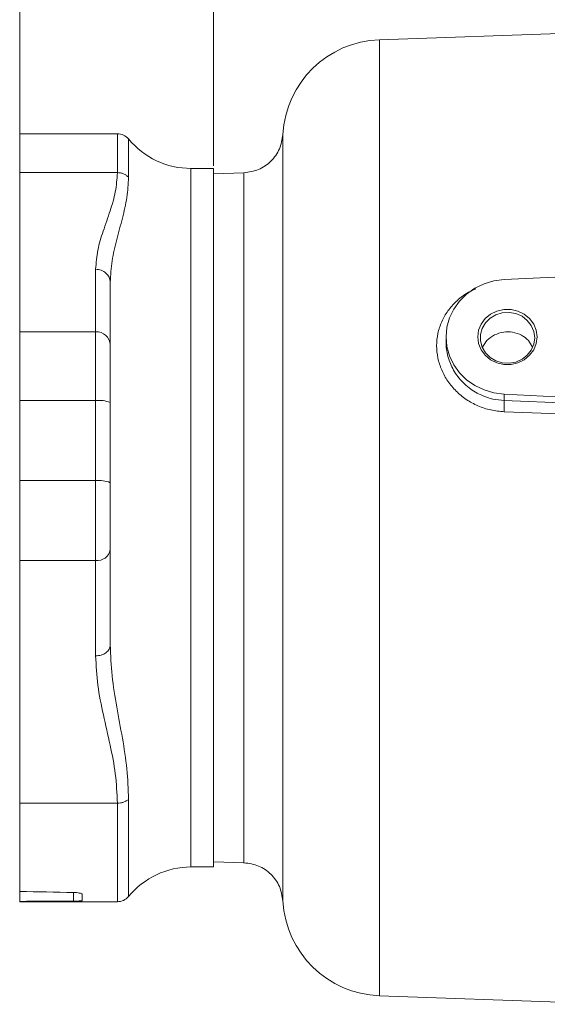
# Model space of a CAD drawing. Header units: inches. Extents: x 0.3 to 33.9, y 0.2 to 21.7.
# Tile 10 of 24: x 18.3 to 21.5, y 7.4 to 13.5. Entities that reach past the tile are written whole.
import ezdxf

# ---------------------------------------------------------------- set-up
doc = ezdxf.new("R2010")
doc.units = ezdxf.units.IN
doc.header["$MEASUREMENT"] = 0
doc.layers.add('SLD-0', color=7, linetype='Continuous', lineweight=15)
doc.styles.add('SLDTEXTSTYLE0', font='TXT', dxfattribs={"width": 0.75})
doc.dimstyles.new('SLDDIMSTYLE0', dxfattribs={"dimtxt": 0.25, "dimasz": 0.13, "dimexe": 0, "dimexo": 0.0625, "dimgap": 0.0625, "dimtad": 0, "dimtih": 1, "dimtoh": 1, "dimdec": 4, "dimrnd": 1e-09, "dimzin": 12, "dimdsep": 46, "dimtxsty": 'SLDTEXTSTYLE0', "dimsah": 1, "dimcen": 0.09, "dimadec": 0, "dimazin": 3, "dimtfac": 1, "dimtdec": 4, "dimtofl": 0, "dimtmove": 0, "dimatfit": 3, "dimfxl": 1, "dimfrac": 2, "dimtolj": 1, "dimtzin": 12, "dimarcsym": 0})

# ---------------------------------------------------------------- blocks, each defined once
blk = doc.blocks.new('*D20')
at = {"layer": 'SLD-0'}
for p, q in [((18.256, 12.6196), (18.256, 15.9238)), ((20.6609, 15.8356), (20.6101, 15.8356)), ((20.6101, 15.8356), (20.6101, 15.4387)), ((21.6191, 15.8356), (21.6699, 15.8356)), ((21.6699, 15.8356), (21.6699, 15.4387)), ((18.256, 15.7988), (20.5213, 15.7988)), ((24.024, 15.7988), (21.7586, 15.7988)), ((20.6101, 15.4387), (20.6609, 15.4387)), ((21.6699, 15.4387), (21.6191, 15.4387))]:
    blk.add_line(p, q, dxfattribs=at)
for points in [[(18.256, 15.7988), (18.386, 15.7788), (18.386, 15.8188)], [(24.024, 15.7988), (23.894, 15.8188), (23.894, 15.7788)]]:
    blk.add_solid(points, dxfattribs=at)
at = {"layer": 'SLD-0', "char_height": 0.25, "attachment_point": 1, "style": 'SLDTEXTSTYLE0'}
for s, insert in [('5.77', (20.7152, 16.2086, 0.0039)), ('146.5', (20.7244, 15.761, 0.0039))]:
    blk.add_mtext(s, dxfattribs=dict(at, insert=insert))
blk = doc.blocks.new('*D23')
at = {"layer": 'SLD-0'}
for p, q in [((19.456, 12.6125), (19.456, 14.6575)), ((24.024, 12.2217), (24.024, 14.6575)), ((21.2609, 14.5693), (21.2101, 14.5693)), ((21.2101, 14.5693), (21.2101, 14.1724)), ((22.2191, 14.5693), (22.2699, 14.5693)), ((22.2699, 14.5693), (22.2699, 14.1724)), ((19.456, 14.5325), (21.1213, 14.5325)), ((24.024, 14.5325), (22.3586, 14.5325)), ((21.2101, 14.1724), (21.2609, 14.1724)), ((22.2699, 14.1724), (22.2191, 14.1724))]:
    blk.add_line(p, q, dxfattribs=at)
for points in [[(19.456, 14.5325), (19.586, 14.5125), (19.586, 14.5525)], [(24.024, 14.5325), (23.894, 14.5525), (23.894, 14.5125)]]:
    blk.add_solid(points, dxfattribs=at)
at = {"layer": 'SLD-0', "char_height": 0.25, "attachment_point": 1, "style": 'SLDTEXTSTYLE0'}
for s, insert in [('4.57', (21.3152, 14.9423, -0.4389)), ('116.0', (21.3244, 14.4947, -0.4389))]:
    blk.add_mtext(s, dxfattribs=dict(at, insert=insert))

msp = doc.modelspace()

# ---------------------------------------------------------------- linework, layer by layer
at = {"color": 7, "linetype": 'Continuous', "lineweight": 15}
for p, q in [((24.02398, 13.51532), (20.48234, 13.39164)), ((18.86049, 12.81032), (18.25598, 12.81032)), ((18.25598, 12.81032), (18.25598, 12.56955)), ((18.25598, 12.56955), (18.86049, 12.56955)), ((18.25598, 12.56955), (18.25598, 11.58523)), ((19.45598, 12.59532), (19.31598, 12.59532)), ((19.45598, 8.27532), (19.45598, 12.59532)), ((19.64525, 12.5691), (19.45598, 12.56249)), ((24.02398, 12.04323), (21.25409, 11.9077)), ((18.72598, 11.97213), (18.72598, 11.58523)), ((18.81598, 11.89125), (18.81598, 11.50435)), ((18.25598, 11.58523), (18.72598, 11.58523)), ((18.25598, 11.58523), (18.25598, 11.15974)), ((18.72598, 11.58523), (18.72598, 11.15974)), ((20.89398, 11.55343), (20.89398, 11.52069)), ((18.72598, 11.15974), (18.25598, 11.15974)), ((18.25598, 11.15974), (18.25598, 10.66458)), ((18.72598, 11.15974), (18.72598, 10.66458)), ((18.81598, 11.14724), (18.81598, 10.65208)), ((21.25409, 11.19916), (23.45335, 11.09155)), ((21.25409, 11.19916), (21.25409, 11.1602)), ((21.25409, 11.1602), (22.44311, 11.11362)), ((21.25305, 11.09109), (22.44206, 11.04558)), ((18.72598, 10.66458), (18.25598, 10.66458)), ((18.25598, 10.66458), (18.25598, 10.17055)), ((18.72598, 10.66458), (18.72598, 10.17055)), ((18.81598, 10.23746), (18.81598, 9.64758)), ((18.72598, 10.17055), (18.25598, 10.17055)), ((18.25598, 10.17055), (18.25598, 8.66982)), ((18.72598, 9.58068), (18.72598, 10.17055)), ((18.86049, 8.66982), (18.25598, 8.66982)), ((18.25598, 8.66982), (18.25598, 8.12429)), ((19.45598, 8.30816), (19.64525, 8.30155)), ((19.31598, 8.27532), (19.45598, 8.27532)), ((18.25598, 8.12429), (18.25598, 8.06282)), ((18.64348, 8.10538), (18.64348, 8.06858)), ((18.25598, 8.06282), (18.25598, 8.06032)), ((18.25598, 8.06032), (18.86049, 8.06032)), ((20.48234, 7.479), (21.9971, 7.4261))]:
    msp.add_line(p, q, dxfattribs=at)
at = {"color": 8, "linetype": 'Continuous', "lineweight": 15}
for p, q in [((20.48234, 13.39164), (20.48234, 10.43532)), ((18.86049, 12.81032), (18.86049, 12.56955)), ((18.92997, 12.77752), (18.92997, 12.54008)), ((19.31598, 8.27532), (19.31598, 12.59532)), ((20.48234, 10.43532), (20.48234, 7.479)), ((18.86049, 8.66982), (18.86049, 8.06032)), ((18.92997, 8.6942), (18.92997, 8.09312)), ((18.58871, 8.06434), (18.58871, 8.11773))]:
    msp.add_line(p, q, dxfattribs=at)
at = {"color": 7, "linetype": 'Continuous', "lineweight": 15, "flags": 128}
for points in [[(21.25409, 11.9077), (21.19066, 11.89956), (21.12958, 11.88158), (21.07261, 11.85428), (21.02136, 11.81844), (20.97728, 11.77508), (20.94163, 11.72542), (20.91541, 11.67088), (20.89938, 11.613), (20.89398, 11.55343), (20.89938, 11.49386), (20.91541, 11.43598), (20.94163, 11.38144), (20.97728, 11.33178), (21.02136, 11.28841), (21.07261, 11.25258), (21.12958, 11.22528), (21.19066, 11.2073), (21.25409, 11.19916)], [(21.45758, 11.55343), (21.45225, 11.51241), (21.43655, 11.47377), (21.41141, 11.43977), (21.37828, 11.41237), (21.33909, 11.39316), (21.29611, 11.38327), (21.25185, 11.38327), (21.20888, 11.39316), (21.16969, 11.41237), (21.13656, 11.43977), (21.11141, 11.47377), (21.09572, 11.51241), (21.09038, 11.55343), (21.09572, 11.59445), (21.11141, 11.63309), (21.13656, 11.66709), (21.16969, 11.69449), (21.20888, 11.7137), (21.25185, 11.72359), (21.29611, 11.72359), (21.33909, 11.7137), (21.37828, 11.69449), (21.41141, 11.66709), (21.43655, 11.63309), (21.45225, 11.59445), (21.45758, 11.55343)], [(21.44258, 11.54805), (21.43728, 11.5872), (21.42173, 11.62388), (21.39689, 11.6558), (21.36432, 11.68095), (21.32608, 11.69775), (21.28457, 11.70514), (21.24239, 11.70267), (21.2022, 11.69048), (21.16651, 11.66933), (21.13758, 11.64057), (21.11722, 11.606), (21.10671, 11.56778), (21.10671, 11.52833), (21.11722, 11.49011), (21.13758, 11.45554), (21.16651, 11.42677), (21.2022, 11.40563), (21.24239, 11.39344), (21.28457, 11.39096), (21.32608, 11.39836), (21.36432, 11.41516), (21.39689, 11.44031), (21.42173, 11.47223), (21.43728, 11.50891), (21.44258, 11.54805)]]:
    msp.add_lwpolyline(points, dxfattribs=at)
at = {"color": 7, "linetype": 'Continuous', "lineweight": 15}
for centre, radius, start, end in [((20.50398, 12.77202), 0.62, 92, 176.926533), ((18.86049, 12.72032), 0.09, 39.463996, 90), ((19.31598, 13.09532), 0.5, 219.463996, 270), ((18.73031, 11.49953), 0.0858, 3.219611, 92.892976), ((18.74805, 10.98828), 0.17287, 66.859872, 97.333874), ((18.74805, 10.49312), 0.17287, 66.859996, 97.33375), ((18.73605, 10.251), 0.08107, 262.867319, 350.38464), ((19.31598, 7.77532), 0.5, 90, 140.536004), ((18.86049, 8.15032), 0.09, 270, 320.536004), ((20.50398, 8.09862), 0.62, 183.088666, 268)]:
    msp.add_arc(centre, radius, start, end, dxfattribs=at)
for major_axis, start_param, end_param in [((27.14636, -0.33218), 4.6200916, 4.6323953), ((27.14636, 0.33218), 4.6179715, 4.6302752)]:
    msp.add_ellipse((20.78662, 10.43532), major_axis=major_axis, ratio=0.0866287, start_param=start_param, end_param=end_param, dxfattribs=at)
for points, knots in [([(19.88488, 12.80538), (19.87988, 12.77471), (19.86987, 12.71335), (19.81397, 12.63671), (19.73628, 12.58225), (19.67474, 12.57342), (19.64397, 12.56901)], [0, 0, 0, 0, 0.2499928, 0.4999851, 0.7499922, 1, 1, 1, 1]), ([(18.86049, 12.56955), (18.85771, 12.52981), (18.85221, 12.45092), (18.81544, 12.3302), (18.77322, 12.21075), (18.73527, 12.09035), (18.72909, 12.01173), (18.72598, 11.97213)], [0, 0, 0, 0, 0.198407, 0.3938295, 0.6074398, 0.8022917, 1, 1, 1, 1]), ([(18.86049, 12.56955), (18.86711, 12.56918), (18.88034, 12.56842), (18.89918, 12.56233), (18.91638, 12.55314), (18.92544, 12.54443), (18.92997, 12.54008)], [0, 0, 0, 0, 0.2500006, 0.5000006, 0.7500014, 1, 1, 1, 1]), ([(18.92997, 12.54008), (18.9277, 12.49891), (18.92317, 12.4169), (18.89221, 12.28822), (18.85677, 12.15729), (18.82422, 12.02482), (18.8187, 11.93533), (18.81598, 11.89125)], [0, 0, 0, 0, 0.2033025, 0.4049644, 0.6071266, 0.8064592, 1, 1, 1, 1]), ([(18.72598, 11.97213), (18.73778, 11.97091), (18.76136, 11.96848), (18.79111, 11.94978), (18.81192, 11.92304), (18.81463, 11.90185), (18.81598, 11.89125)], [0, 0, 0, 0, 0.2499992, 0.4999993, 0.7499998, 1, 1, 1, 1]), ([(21.42835, 11.49106), (21.42113, 11.50479), (21.4056, 11.53434), (21.36182, 11.56663), (21.308, 11.58515), (21.24885, 11.58588), (21.19336, 11.5684), (21.14628, 11.53536), (21.1285, 11.50451), (21.1198, 11.48943)], [0, 0, 0, 0, 0.1260176, 0.2711651, 0.4206735, 0.562192, 0.7147262, 0.8605523, 1, 1, 1, 1]), ([(18.81598, 11.50435), (18.81598, 11.48545), (18.81598, 11.44706), (18.81598, 11.36061), (18.81598, 11.25935), (18.81598, 11.18423), (18.81598, 11.14724)], [0, 0, 0, 0, 0.2462313, 0.5, 0.7537687, 1, 1, 1, 1]), ([(21.25409, 11.1602), (21.25425, 11.15695), (21.25457, 11.15045), (21.25448, 11.13305), (21.25399, 11.11242), (21.25336, 11.0982), (21.25305, 11.09109)], [0, 0, 0, 0, 0.2500071, 0.4999962, 0.7500078, 1, 1, 1, 1]), ([(18.81598, 10.65208), (18.81598, 10.61436), (18.81598, 10.53777), (18.81598, 10.42448), (18.81598, 10.31983), (18.81598, 10.26464), (18.81598, 10.23746)], [0, 0, 0, 0, 0.2462312, 0.4999999, 0.7537688, 1, 1, 1, 1]), ([(18.81598, 9.64758), (18.81463, 9.63881), (18.81192, 9.62128), (18.79111, 9.59917), (18.76136, 9.5837), (18.73778, 9.58168), (18.72598, 9.58068)], [0, 0, 0, 0, 0.25000038, 0.50000093, 0.75000099, 1, 1, 1, 1]), ([(18.81598, 9.64758), (18.8187, 9.58416), (18.82422, 9.45541), (18.85672, 9.26377), (18.89213, 9.07199), (18.92324, 8.88138), (18.92773, 8.75662), (18.92997, 8.6942)], [0, 0, 0, 0, 0.1935456, 0.39288, 0.5939769, 0.7968831, 1, 1, 1, 1]), ([(18.72598, 9.58068), (18.72909, 9.5203), (18.73537, 9.3984), (18.77373, 9.21487), (18.81578, 9.03265), (18.85253, 8.85061), (18.85782, 8.73033), (18.86049, 8.66982)], [0, 0, 0, 0, 0.1977102, 0.3991797, 0.6061779, 0.8018931, 1, 1, 1, 1]), ([(18.92997, 8.6942), (18.92544, 8.6906), (18.91638, 8.6834), (18.89918, 8.6758), (18.88034, 8.67076), (18.86711, 8.67014), (18.86049, 8.66982)], [0, 0, 0, 0, 0.2499986, 0.4999997, 0.7499995, 1, 1, 1, 1]), ([(19.64397, 8.3015), (19.67474, 8.29708), (19.73628, 8.28826), (19.81397, 8.2338), (19.86987, 8.15715), (19.87988, 8.09579), (19.88488, 8.06511)], [0, 0, 0, 0, 0.2500007, 0.5000049, 0.7499999, 1, 1, 1, 1]), ([(18.58871, 8.11773), (18.59536, 8.11746), (18.60866, 8.11691), (18.62564, 8.11435), (18.63787, 8.11093), (18.64298, 8.10775), (18.64337, 8.10591), (18.64348, 8.10538)], [0, 0, 0, 0, 0.22667243, 0.45332479, 0.6804246, 0.90811206, 1, 1, 1, 1]), ([(18.64348, 8.06858), (18.64282, 8.06804), (18.64148, 8.06694), (18.63111, 8.06568), (18.61584, 8.06481), (18.60062, 8.06443), (18.59133, 8.06436), (18.58871, 8.06434)], [0, 0, 0, 0, 0.2278431, 0.4556845, 0.6835245, 0.9109279, 1, 1, 1, 1])]:
    msp.add_open_spline(points, degree=3, knots=knots, dxfattribs=at)
at = {"color": 8, "linetype": 'Continuous', "lineweight": 15}
for points, knots in [([(19.88488, 12.80535), (19.88488, 12.80528), (19.88488, 12.80509), (19.88488, 12.80248), (19.88489, 12.79642), (19.88489, 12.78673), (19.88489, 12.7755), (19.88489, 12.76388), (19.88489, 12.75042), (19.88489, 12.73282), (19.88488, 12.70871), (19.88488, 12.68049), (19.88487, 12.65219), (19.88487, 12.62064), (19.88487, 12.58061), (19.88487, 12.52434), (19.88488, 12.45391), (19.88488, 12.38317), (19.88489, 12.32153), (19.88489, 12.27686), (19.88489, 12.23183), (19.88489, 12.17828), (19.88488, 12.10264), (19.88488, 12.00988), (19.88488, 11.90682), (19.88488, 11.8071), (19.88488, 11.72201), (19.88488, 11.64962), (19.88488, 11.59219), (19.88489, 11.53608), (19.88489, 11.4786), (19.88489, 11.41514), (19.88489, 11.33013), (19.88488, 11.23278), (19.88488, 11.13317), (19.88488, 11.05484), (19.88488, 10.97969), (19.88488, 10.85472), (19.88488, 10.70866), (19.88488, 10.57325), (19.88488, 10.5054), (19.88488, 10.47146), (19.88488, 10.45449), (19.88488, 10.446), (19.88488, 10.44176), (19.88488, 10.43964), (19.88488, 10.43858), (19.88488, 10.43805), (19.88488, 10.43778), (19.88488, 10.43765), (19.88488, 10.43758), (19.88488, 10.43755), (19.88488, 10.43753), (19.88488, 10.43752), (19.88488, 10.43752), (19.88488, 10.43752), (19.88488, 10.43752), (19.88488, 10.43752), (19.88488, 10.4284), (19.88488, 10.39931), (19.88488, 10.34037), (19.88488, 10.26014), (19.88488, 10.17662), (19.88488, 10.10007), (19.88488, 10.03138), (19.88488, 9.9635), (19.88488, 9.85631), (19.88488, 9.71027), (19.88488, 9.50802), (19.88489, 9.36088), (19.88488, 9.26516), (19.88488, 9.23559), (19.88488, 9.20627), (19.88488, 9.17721), (19.88488, 9.14841), (19.88488, 9.1201), (19.88488, 9.0877), (19.88488, 9.04271), (19.88488, 8.9812), (19.88488, 8.9131), (19.88488, 8.85077), (19.88488, 8.80144), (19.88488, 8.69895), (19.88488, 8.55054), (19.88488, 8.3777), (19.88488, 8.27503), (19.88488, 8.21955), (19.88489, 8.19703), (19.88489, 8.17545), (19.88488, 8.15454), (19.88488, 8.13434), (19.88488, 8.11843), (19.88488, 8.10735), (19.88488, 8.09897), (19.88488, 8.09086), (19.88488, 8.08188), (19.88488, 8.07389), (19.88489, 8.06835), (19.88489, 8.06581), (19.88489, 8.06485), (19.88489, 8.06512), (19.88489, 8.06513)], [0, 0, 0, 0, 0.0063187, 0.016123, 0.0289827, 0.0413252, 0.0516546, 0.0601772, 0.0681496, 0.0787017, 0.0911208, 0.1048645, 0.116095, 0.1245454, 0.1392473, 0.1561432, 0.1752334, 0.1963592, 0.2079278, 0.21715, 0.2254517, 0.2362464, 0.2496587, 0.2695053, 0.2875273, 0.3037251, 0.3196625, 0.3288307, 0.3379991, 0.3463877, 0.3545461, 0.3639767, 0.3746795, 0.3918987, 0.4059781, 0.4169175, 0.4247166, 0.4372229, 0.4684781, 0.4841104, 0.4919271, 0.4958355, 0.4977897, 0.4987668, 0.4992554, 0.4994996, 0.4996218, 0.4996828, 0.4997134, 0.4997286, 0.4997363, 0.4997401, 0.499742, 0.499743, 0.4997434, 0.4997437, 0.4997438, 0.4997439, 0.4997439, 0.5034161, 0.5114682, 0.523497, 0.5357898, 0.5452604, 0.5545927, 0.5638078, 0.5730914, 0.5988037, 0.6247923, 0.6598023, 0.6643892, 0.6689761, 0.673563, 0.6781498, 0.6827367, 0.6873234, 0.6918029, 0.698507, 0.7094879, 0.722711, 0.7337488, 0.7427896, 0.7498331, 0.7914802, 0.8331271, 0.8747745, 0.8845767, 0.8936704, 0.9013151, 0.9120612, 0.9228848, 0.9331469, 0.9407323, 0.9456408, 0.9522097, 0.9611672, 0.9721918, 0.9828903, 0.9920898, 0.9998558, 1, 1, 1, 1]), ([(19.64397, 12.569), (19.64397, 12.56549), (19.64397, 12.55844), (19.64397, 12.5018), (19.64397, 12.41239), (19.64397, 12.28844), (19.64397, 12.13297), (19.64397, 11.94841), (19.64397, 11.73797), (19.64397, 11.50524), (19.64397, 11.2542), (19.64397, 10.98915), (19.64397, 10.71463), (19.64397, 10.43532), (19.64397, 10.15602), (19.64397, 9.88149), (19.64397, 9.61644), (19.64397, 9.36541), (19.64397, 9.13268), (19.64397, 8.92223), (19.64397, 8.73769), (19.64397, 8.58212), (19.64397, 8.45858), (19.64397, 8.36765), (19.64397, 8.31661), (19.64397, 8.29552), (19.64397, 8.3016), (19.64397, 8.3016)], [0, 0, 0, 0, 0.0415607, 0.0832311, 0.1249016, 0.1665721, 0.2082426, 0.249913, 0.2915835, 0.333254, 0.3749244, 0.4165949, 0.4582654, 0.4999359, 0.5416063, 0.5832768, 0.6249473, 0.6666178, 0.7082882, 0.7499587, 0.7916292, 0.8332997, 0.8749701, 0.9166406, 0.9583111, 0.9999815, 1, 1, 1, 1]), ([(21.07827, 11.85175), (21.05839, 11.84225), (21.01403, 11.82105), (20.95534, 11.77423), (20.90339, 11.7156), (20.86514, 11.64849), (20.84139, 11.57567), (20.83341, 11.49944), (20.84136, 11.42262), (20.86494, 11.34798), (20.9033, 11.2784), (20.95499, 11.2165), (21.01827, 11.16472), (21.09071, 11.12528), (21.16992, 11.09875), (21.22531, 11.09364), (21.25305, 11.09109)], [0, 0, 0, 0, 0.0590227, 0.1316295, 0.2039836, 0.2761323, 0.3480696, 0.4198747, 0.4917078, 0.5635764, 0.6357671, 0.7081293, 0.7807088, 0.8536958, 0.9267205, 1, 1, 1, 1]), ([(20.89399, 11.52069), (20.89452, 11.50635), (20.89562, 11.47701), (20.90478, 11.43241), (20.91956, 11.38894), (20.9404, 11.34684), (20.96627, 11.30794), (20.99865, 11.27069), (21.03546, 11.23822), (21.07501, 11.21169), (21.12356, 11.18702), (21.18281, 11.16671), (21.2307, 11.16234), (21.25409, 11.1602)], [0, 0, 0, 0, 0.07967455, 0.16299986, 0.24975654, 0.32996374, 0.41664075, 0.50002483, 0.59240939, 0.67579859, 0.75019696, 0.87800091, 1, 1, 1, 1])]:
    msp.add_open_spline(points, degree=3, knots=knots, dxfattribs=at)

# ---------------------------------------------------------------- dimensions: what is measured, and where the dimension line sits
at = {"layer": 'SLD-0'}
for base, p1, p2, picture, middle in [((18.25598, 15.79879), (24.02398, 17.82849), (18.25598, 12.56955), '*D20', (21.13998, 15.79879)), ((19.45598, 14.53245), (24.02398, 12.1717), (19.45598, 12.56249), '*D23', (21.73998, 14.53245))]:
    dim = msp.add_linear_dim(base=base, p1=p1, p2=p2, dimstyle='SLDDIMSTYLE0', dxfattribs=at)
    dim.commit()
    dim.dimension.update_dxf_attribs({"geometry": picture, "text_midpoint": middle, "dimtype": 160})

doc.saveas('drawing.dxf')
